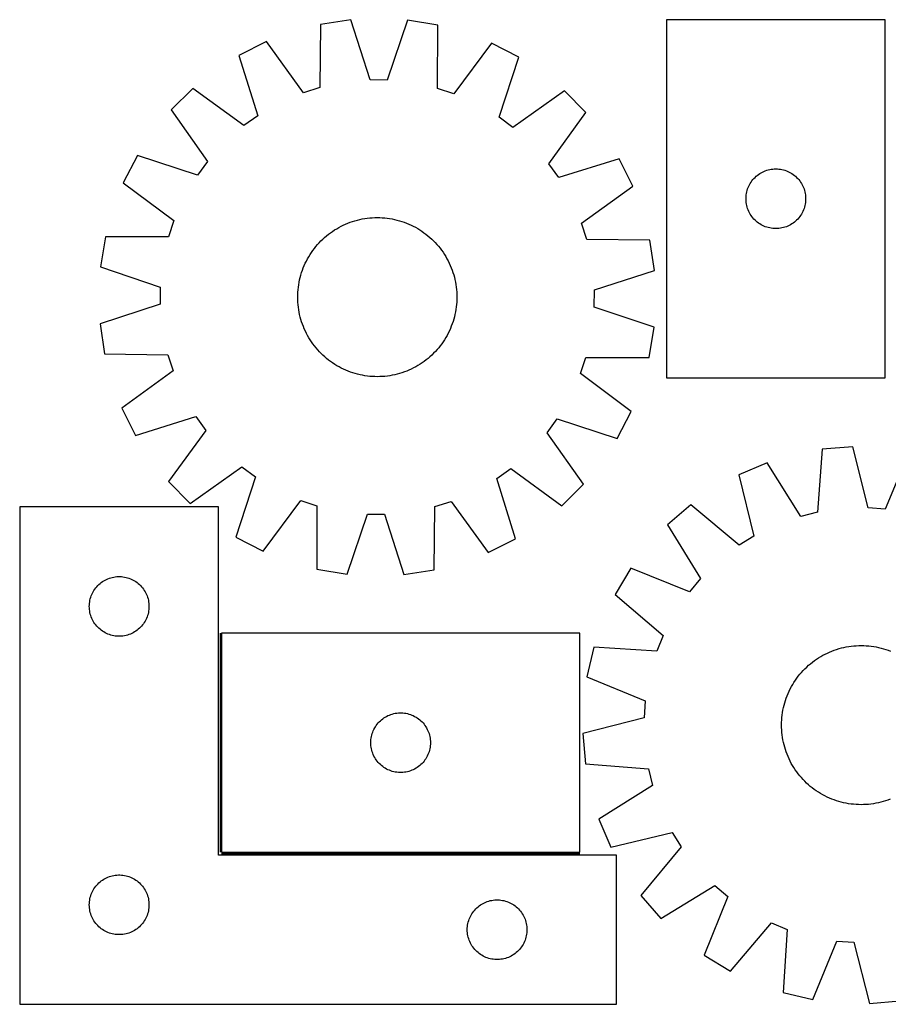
# Model space of a CAD drawing. Header units: millimetres. Extents: x 7 to 1493, y 7 to 501.
# Tile 1 of 4: x 7 to 443, y 7 to 501. Entities that reach past the tile are written whole.
import ezdxf

# ---------------------------------------------------------------- set-up
doc = ezdxf.new("R2010")
doc.units = ezdxf.units.MM
doc.layers.add('COMMON', color=5, linetype='CONTINUOUS', true_color=0x0000ff)
doc.layers.add('CUT', color=7, linetype='CONTINUOUS', true_color=0x000000)

msp = doc.modelspace()

# ---------------------------------------------------------------- linework, layer by layer
at = {"layer": 'COMMON'}
for p, q in [((107.313323, 193.092072), (107.313323, 83.092072)), ((108.063324, 82.342071), (288.063324, 82.342071))]:
    msp.add_line(p, q, dxfattribs=at)
at = {"layer": 'CUT'}
for p, q in [((172.961774, 501.413144), (157.749841, 499.104978)), ((182.747978, 471.193862), (172.961774, 501.413144)), ((201.50002, 501.227802), (191.32214, 471.138177)), ((216.680691, 498.722252), (201.50002, 501.227802)), ((331.668174, 501.496852), (331.668174, 321.496852)), ((441.668174, 501.496852), (331.668174, 501.496852)), ((441.668174, 321.496852), (441.668174, 501.496852)), ((157.749841, 499.104978), (157.368308, 467.342907)), ((216.649652, 466.957904), (216.680691, 498.722252)), ((130.551082, 490.462445), (116.796936, 483.566503)), ((149.196587, 464.746304), (130.551082, 490.462445)), ((243.764902, 489.727179), (224.786958, 464.255383)), ((257.42832, 482.653174), (243.764902, 489.727179)), ((116.796936, 483.566503), (126.249097, 453.241078)), ((247.583077, 452.453076), (257.42832, 482.653174)), ((191.32214, 471.138177), (182.747978, 471.193862)), ((93.60007, 466.942088), (82.650063, 456.133393)), ((119.279722, 448.246362), (93.60007, 466.942088)), ((157.368308, 467.342907), (149.196587, 464.746304)), ((224.786958, 464.255383), (216.649652, 466.957904)), ((280.407305, 465.72887), (254.48699, 447.368259)), ((291.216, 454.778863), (280.407305, 465.72887)), ((82.650063, 456.133393), (101.010673, 430.213078)), ((126.249097, 453.241078), (119.279722, 448.246362)), ((254.48699, 447.368259), (247.583077, 452.453076)), ((272.520274, 429.09921), (291.216, 454.778863)), ((65.725758, 433.154408), (58.651753, 419.490989)), ((95.925857, 423.309165), (65.725758, 433.154408)), ((307.840416, 431.581996), (277.51499, 422.129835)), ((314.736357, 417.82785), (307.840416, 431.581996)), ((101.010673, 430.213078), (95.925857, 423.309165)), ((277.51499, 422.129835), (272.520274, 429.09921)), ((381.376893, 425.532605), (382.106452, 425.786383)), ((382.106452, 425.786383), (382.848107, 426.002268)), ((382.848107, 426.002268), (383.599893, 426.179688)), ((383.599893, 426.179688), (384.359815, 426.318171)), ((384.359815, 426.318171), (385.125859, 426.41735)), ((385.125859, 426.41735), (385.895993, 426.476964)), ((385.895993, 426.476964), (386.668174, 426.496852)), ((386.668174, 426.496852), (387.440355, 426.476964)), ((387.440355, 426.476964), (388.210489, 426.41735)), ((388.210489, 426.41735), (388.976533, 426.318171)), ((388.976533, 426.318171), (389.736455, 426.179688)), ((389.736455, 426.179688), (390.488241, 426.002268)), ((390.488241, 426.002268), (391.229897, 425.786383)), ((391.229897, 425.786383), (391.959455, 425.532605)), ((374.670585, 420.500066), (375.149967, 421.10575)), ((375.149967, 421.10575), (375.659894, 421.685952)), ((375.659894, 421.685952), (376.199012, 422.239135)), ((376.199012, 422.239135), (376.765892, 422.763831)), ((376.765892, 422.763831), (377.359032, 423.258649)), ((377.359032, 423.258649), (377.976858, 423.722277)), ((377.976858, 423.722277), (378.617731, 424.153486)), ((378.617731, 424.153486), (379.279953, 424.551131)), ((379.279953, 424.551131), (379.961767, 424.914159)), ((379.961767, 424.914159), (380.661366, 425.241606)), ((380.661366, 425.241606), (381.376893, 425.532605)), ((391.959455, 425.532605), (392.674983, 425.241606)), ((392.674983, 425.241606), (393.374581, 424.914159)), ((393.374581, 424.914159), (394.056395, 424.551131)), ((394.056395, 424.551131), (394.718617, 424.153486)), ((394.718617, 424.153486), (395.359491, 423.722277)), ((395.359491, 423.722277), (395.977316, 423.258649)), ((395.977316, 423.258649), (396.570456, 422.763831)), ((396.570456, 422.763831), (397.137336, 422.239135)), ((397.137336, 422.239135), (397.676455, 421.685952)), ((397.676455, 421.685952), (398.186381, 421.10575)), ((398.186381, 421.10575), (398.665763, 420.500066)), ((58.651753, 419.490989), (84.123549, 400.513046)), ((289.020216, 399.182346), (314.736357, 417.82785)), ((372.265926, 415.689137), (372.500836, 416.424988)), ((372.500836, 416.424988), (372.773315, 417.147771)), ((372.773315, 417.147771), (373.08264, 417.855568)), ((373.08264, 417.855568), (373.427992, 418.546503)), ((373.427992, 418.546503), (373.808455, 419.218744)), ((373.808455, 419.218744), (374.223019, 419.870508)), ((374.223019, 419.870508), (374.670585, 420.500066)), ((398.665763, 420.500066), (399.113329, 419.870508)), ((399.113329, 419.870508), (399.527894, 419.218744)), ((399.527894, 419.218744), (399.908356, 418.546503)), ((399.908356, 418.546503), (400.253708, 417.855568)), ((400.253708, 417.855568), (400.563034, 417.147771)), ((400.563034, 417.147771), (400.835513, 416.424988)), ((400.835513, 416.424988), (401.070422, 415.689137)), ((371.673147, 411.883071), (371.712911, 412.654484)), ((371.673147, 411.110634), (371.673147, 411.883071)), ((371.712911, 410.33922), (371.673147, 411.110634)), ((371.712911, 412.654484), (371.792334, 413.422828)), ((371.792334, 413.422828), (371.911205, 414.186064)), ((371.911205, 414.186064), (372.069208, 414.942168)), ((372.069208, 414.942168), (372.265926, 415.689137)), ((401.070422, 415.689137), (401.26714, 414.942168)), ((401.26714, 414.942168), (401.425143, 414.186064)), ((401.425143, 414.186064), (401.544014, 413.422828)), ((401.544014, 413.422828), (401.623437, 412.654484)), ((401.623437, 412.654484), (401.663201, 411.883071)), ((401.663201, 411.110634), (401.623437, 410.33922)), ((401.663201, 411.883071), (401.663201, 411.110634)), ((371.792334, 409.570877), (371.712911, 410.33922)), ((371.911205, 408.807641), (371.792334, 409.570877)), ((372.069208, 408.051536), (371.911205, 408.807641)), ((372.265926, 407.304568), (372.069208, 408.051536)), ((372.500836, 406.568717), (372.265926, 407.304568)), ((372.773315, 405.845934), (372.500836, 406.568717)), ((373.08264, 405.138136), (372.773315, 405.845934)), ((400.563034, 405.845934), (400.253708, 405.138136)), ((400.835513, 406.568717), (400.563034, 405.845934)), ((401.070422, 407.304568), (400.835513, 406.568717)), ((401.26714, 408.051536), (401.070422, 407.304568)), ((401.425143, 408.807641), (401.26714, 408.051536)), ((401.544014, 409.570877), (401.425143, 408.807641)), ((401.623437, 410.33922), (401.544014, 409.570877)), ((176.326161, 400.782276), (177.547627, 401.077281)), ((177.547627, 401.077281), (178.777757, 401.333773)), ((178.777757, 401.333773), (180.015336, 401.5515)), ((180.015336, 401.5515), (181.259143, 401.730245)), ((181.259143, 401.730245), (182.507951, 401.869834)), ((182.507951, 401.869834), (183.760528, 401.970128)), ((183.760528, 401.970128), (185.015637, 402.031027)), ((185.015637, 402.031027), (186.272039, 402.052473)), ((186.272039, 402.052473), (187.528495, 402.034444)), ((187.528495, 402.034444), (188.783765, 401.976957)), ((188.783765, 401.976957), (190.036609, 401.88007)), ((190.036609, 401.88007), (191.285792, 401.743877)), ((191.285792, 401.743877), (192.530081, 401.568515)), ((192.530081, 401.568515), (193.768248, 401.354154)), ((193.768248, 401.354154), (194.99907, 401.101008)), ((194.99907, 401.101008), (196.221334, 400.809325)), ((373.427992, 404.447201), (373.08264, 405.138136)), ((373.808455, 403.77496), (373.427992, 404.447201)), ((374.223019, 403.123196), (373.808455, 403.77496)), ((374.670585, 402.493638), (374.223019, 403.123196)), ((375.149967, 401.887955), (374.670585, 402.493638)), ((375.659894, 401.307752), (375.149967, 401.887955)), ((376.199012, 400.754569), (375.659894, 401.307752)), ((397.676455, 401.307752), (397.137336, 400.754569)), ((398.186381, 401.887955), (397.676455, 401.307752)), ((398.665763, 402.493638), (398.186381, 401.887955)), ((399.113329, 403.123196), (398.665763, 402.493638)), ((399.527894, 403.77496), (399.113329, 403.123196)), ((399.908356, 404.447201), (399.527894, 403.77496)), ((400.253708, 405.138136), (399.908356, 404.447201)), ((84.123549, 400.513046), (81.421028, 392.37574)), ((164.847453, 395.796456), (165.917974, 396.454476)), ((165.917974, 396.454476), (167.008637, 397.078546)), ((167.008637, 397.078546), (168.118363, 397.668049)), ((168.118363, 397.668049), (169.246059, 398.222403)), ((169.246059, 398.222403), (170.390611, 398.741063)), ((170.390611, 398.741063), (171.550889, 399.223515)), ((171.550889, 399.223515), (172.72575, 399.669284)), ((172.72575, 399.669284), (173.914032, 400.07793)), ((173.914032, 400.07793), (175.114564, 400.44905)), ((175.114564, 400.44905), (176.326161, 400.782276)), ((196.221334, 400.809325), (197.433832, 400.479394)), ((197.433832, 400.479394), (198.635369, 400.111541)), ((198.635369, 400.111541), (199.824758, 399.706128)), ((199.824758, 399.706128), (201.000826, 399.263555)), ((201.000826, 399.263555), (202.162413, 398.784259)), ((202.162413, 398.784259), (203.308371, 398.268714)), ((203.308371, 398.268714), (204.43757, 397.717428)), ((204.43757, 397.717428), (205.548895, 397.130944)), ((205.548895, 397.130944), (206.64125, 396.509843)), ((206.64125, 396.509843), (207.713557, 395.854736)), ((291.616819, 391.010625), (289.020216, 399.182346)), ((376.765892, 400.229873), (376.199012, 400.754569)), ((377.359032, 399.735055), (376.765892, 400.229873)), ((377.976858, 399.271427), (377.359032, 399.735055)), ((378.617731, 398.840219), (377.976858, 399.271427)), ((379.279953, 398.442574), (378.617731, 398.840219)), ((379.961767, 398.079546), (379.279953, 398.442574)), ((380.661366, 397.752099), (379.961767, 398.079546)), ((381.376893, 397.4611), (380.661366, 397.752099)), ((382.106452, 397.207322), (381.376893, 397.4611)), ((382.848107, 396.991436), (382.106452, 397.207322)), ((383.599893, 396.814017), (382.848107, 396.991436)), ((384.359815, 396.675534), (383.599893, 396.814017)), ((385.125859, 396.576354), (384.359815, 396.675534)), ((385.895993, 396.516741), (385.125859, 396.576354)), ((386.668174, 396.496852), (385.895993, 396.516741)), ((387.440355, 396.516741), (386.668174, 396.496852)), ((388.210489, 396.576354), (387.440355, 396.516741)), ((388.976533, 396.675534), (388.210489, 396.576354)), ((389.736455, 396.814017), (388.976533, 396.675534)), ((390.488241, 396.991436), (389.736455, 396.814017)), ((391.229897, 397.207322), (390.488241, 396.991436)), ((391.959455, 397.4611), (391.229897, 397.207322)), ((392.674983, 397.752099), (391.959455, 397.4611)), ((393.374581, 398.079546), (392.674983, 397.752099)), ((394.056395, 398.442574), (393.374581, 398.079546)), ((394.718617, 398.840219), (394.056395, 398.442574)), ((395.359491, 399.271427), (394.718617, 398.840219)), ((395.977316, 399.735055), (395.359491, 399.271427)), ((396.570456, 400.229873), (395.977316, 399.735055)), ((397.137336, 400.754569), (396.570456, 400.229873)), ((49.65668, 392.406778), (47.15113, 377.226108)), ((81.421028, 392.37574), (49.65668, 392.406778)), ((158.003722, 390.2983), (158.90492, 391.174)), ((158.90492, 391.174), (159.833179, 392.020961)), ((159.833179, 392.020961), (160.787583, 392.838346)), ((160.787583, 392.838346), (161.767191, 393.625349)), ((161.767191, 393.625349), (162.771037, 394.381194)), ((162.771037, 394.381194), (163.798129, 395.105135)), ((163.798129, 395.105135), (164.847453, 395.796456)), ((207.713557, 395.854736), (208.764757, 395.16627)), ((208.764757, 395.16627), (209.793814, 394.445126)), ((209.793814, 394.445126), (210.79971, 393.692013)), ((210.79971, 393.692013), (211.781455, 392.907676)), ((211.781455, 392.907676), (212.738079, 392.092889)), ((212.738079, 392.092889), (213.668637, 391.248456)), ((213.668637, 391.248456), (214.572213, 390.37521)), ((323.37889, 390.629092), (291.616819, 391.010625)), ((153.933807, 385.519901), (154.686919, 386.525798)), ((154.686919, 386.525798), (155.471256, 387.507543)), ((155.471256, 387.507543), (156.286043, 388.464167)), ((156.286043, 388.464167), (157.130476, 389.394725)), ((157.130476, 389.394725), (158.003722, 390.2983)), ((214.572213, 390.37521), (215.447912, 389.474013)), ((215.447912, 389.474013), (216.294873, 388.545754)), ((216.294873, 388.545754), (217.112258, 387.591349)), ((217.112258, 387.591349), (217.899262, 386.611741)), ((217.899262, 386.611741), (218.655106, 385.607895)), ((325.687056, 375.417158), (323.37889, 390.629092)), ((150.661505, 380.163657), (151.247988, 381.274983)), ((151.247988, 381.274983), (151.86909, 382.367338)), ((151.86909, 382.367338), (152.524196, 383.439645)), ((152.524196, 383.439645), (153.212662, 384.490845)), ((153.212662, 384.490845), (153.933807, 385.519901)), ((218.655106, 385.607895), (219.379047, 384.580804)), ((219.379047, 384.580804), (220.070368, 383.531479)), ((220.070368, 383.531479), (220.728388, 382.460958)), ((220.728388, 382.460958), (221.352458, 381.370296)), ((221.352458, 381.370296), (221.941961, 380.260569)), ((47.15113, 377.226108), (77.240755, 367.048228)), ((148.672805, 375.550846), (149.115377, 376.726914)), ((149.115377, 376.726914), (149.594673, 377.888501)), ((149.594673, 377.888501), (150.110218, 379.034459)), ((150.110218, 379.034459), (150.661505, 380.163657)), ((221.941961, 380.260569), (222.496316, 379.132873)), ((222.496316, 379.132873), (223.014975, 377.988321)), ((223.014975, 377.988321), (223.497427, 376.828043)), ((223.497427, 376.828043), (223.943196, 375.653182)), ((147.277924, 370.725158), (147.569607, 371.947422)), ((147.569607, 371.947422), (147.899538, 373.15992)), ((147.899538, 373.15992), (148.267391, 374.361457)), ((148.267391, 374.361457), (148.672805, 375.550846)), ((223.943196, 375.653182), (224.351842, 374.4649)), ((224.351842, 374.4649), (224.722962, 373.264368)), ((224.722962, 373.264368), (225.056188, 372.052771)), ((225.056188, 372.052771), (225.351193, 370.831305)), ((295.467774, 365.630955), (325.687056, 375.417158)), ((77.240755, 367.048228), (77.18507, 358.474065)), ((146.498862, 365.762697), (146.635055, 367.01188)), ((146.635055, 367.01188), (146.810418, 368.256169)), ((146.810418, 368.256169), (147.024778, 369.494336)), ((147.024778, 369.494336), (147.277924, 370.725158)), ((225.351193, 370.831305), (225.607685, 369.601176)), ((225.607685, 369.601176), (225.825412, 368.363597)), ((225.825412, 368.363597), (226.004157, 367.119789)), ((226.004157, 367.119789), (226.143746, 365.870981)), ((146.326459, 361.998127), (146.344488, 363.254583)), ((146.347905, 360.741724), (146.326459, 361.998127)), ((146.344488, 363.254583), (146.401975, 364.509853)), ((146.401975, 364.509853), (146.498862, 365.762697)), ((226.143746, 365.870981), (226.24404, 364.618404)), ((226.24404, 364.618404), (226.304939, 363.363296)), ((226.304939, 363.363296), (226.326385, 362.106893)), ((226.326385, 362.106893), (226.308356, 360.850437)), ((295.412089, 357.056792), (295.467774, 365.630955)), ((77.18507, 358.474065), (46.965789, 348.687862)), ((146.408805, 359.486616), (146.347905, 360.741724)), ((146.509098, 358.234039), (146.408805, 359.486616)), ((146.648687, 356.985231), (146.509098, 358.234039)), ((146.827432, 355.741424), (146.648687, 356.985231)), ((226.01779, 357.09314), (225.842427, 355.848851)), ((226.153982, 358.342323), (226.01779, 357.09314)), ((226.250869, 359.595167), (226.153982, 358.342323)), ((226.308356, 360.850437), (226.250869, 359.595167)), ((325.501714, 346.878912), (295.412089, 357.056792)), ((147.045159, 354.503844), (146.827432, 355.741424)), ((147.301651, 353.273715), (147.045159, 354.503844)), ((147.596656, 352.052249), (147.301651, 353.273715)), ((147.929883, 350.840652), (147.596656, 352.052249)), ((225.083237, 352.157598), (224.753306, 350.9451)), ((225.37492, 353.379862), (225.083237, 352.157598)), ((225.628066, 354.610684), (225.37492, 353.379862)), ((225.842427, 355.848851), (225.628066, 354.610684)), ((46.965789, 348.687862), (49.273954, 333.475928)), ((148.301002, 349.64012), (147.929883, 350.840652)), ((148.709648, 348.451838), (148.301002, 349.64012)), ((149.155417, 347.276977), (148.709648, 348.451838)), ((149.637869, 346.116699), (149.155417, 347.276977)), ((223.537467, 347.378106), (223.058171, 346.21652)), ((223.98004, 348.554174), (223.537467, 347.378106)), ((224.385453, 349.743563), (223.98004, 348.554174)), ((224.753306, 350.9451), (224.385453, 349.743563)), ((322.996164, 331.698242), (325.501714, 346.878912)), ((150.156529, 344.972147), (149.637869, 346.116699)), ((150.710884, 343.844451), (150.156529, 344.972147)), ((151.300387, 342.734725), (150.710884, 343.844451)), ((151.924456, 341.644062), (151.300387, 342.734725)), ((152.582476, 340.573541), (151.924456, 341.644062)), ((220.783755, 341.737682), (220.128648, 340.665375)), ((221.404856, 342.830037), (220.783755, 341.737682)), ((221.99134, 343.941363), (221.404856, 342.830037)), ((222.542626, 345.070562), (221.99134, 343.941363)), ((223.058171, 346.21652), (222.542626, 345.070562)), ((153.273798, 339.524216), (152.582476, 340.573541)), ((153.997738, 338.497125), (153.273798, 339.524216)), ((154.753583, 337.493279), (153.997738, 338.497125)), ((155.540586, 336.513671), (154.753583, 337.493279)), ((217.181589, 336.597477), (216.366801, 335.640853)), ((217.965925, 337.579222), (217.181589, 336.597477)), ((218.719038, 338.585119), (217.965925, 337.579222)), ((219.440182, 339.614175), (218.719038, 338.585119)), ((220.128648, 340.665375), (219.440182, 339.614175)), ((49.273954, 333.475928), (81.036026, 333.094395)), ((81.036026, 333.094395), (83.632628, 324.922674)), ((156.357971, 335.559266), (155.540586, 336.513671)), ((157.204932, 334.631007), (156.357971, 335.559266)), ((158.080632, 333.72981), (157.204932, 334.631007)), ((158.984207, 332.856564), (158.080632, 333.72981)), ((159.914765, 332.012131), (158.984207, 332.856564)), ((160.871389, 331.197344), (159.914765, 332.012131)), ((212.819666, 332.084059), (211.865261, 331.266674)), ((213.747925, 332.93102), (212.819666, 332.084059)), ((214.649122, 333.80672), (213.747925, 332.93102)), ((215.522368, 334.710295), (214.649122, 333.80672)), ((216.366801, 335.640853), (215.522368, 334.710295)), ((288.529295, 323.591975), (291.231816, 331.729281)), ((291.231816, 331.729281), (322.996164, 331.698242)), ((161.853134, 330.413007), (160.871389, 331.197344)), ((162.859031, 329.659895), (161.853134, 330.413007)), ((163.888087, 328.93875), (162.859031, 329.659895)), ((164.939287, 328.250284), (163.888087, 328.93875)), ((166.011594, 327.595177), (164.939287, 328.250284)), ((167.103949, 326.974076), (166.011594, 327.595177)), ((168.215275, 326.387593), (167.103949, 326.974076)), ((205.644208, 327.026475), (204.534481, 326.436971)), ((206.73487, 327.650544), (205.644208, 327.026475)), ((207.805391, 328.308564), (206.73487, 327.650544)), ((208.854716, 328.999886), (207.805391, 328.308564)), ((209.881807, 329.723826), (208.854716, 328.999886)), ((210.885653, 330.479671), (209.881807, 329.723826)), ((211.865261, 331.266674), (210.885653, 330.479671)), ((83.632628, 324.922674), (57.916487, 306.27717)), ((169.344474, 325.836306), (168.215275, 326.387593)), ((170.490432, 325.320761), (169.344474, 325.836306)), ((171.652018, 324.841465), (170.490432, 325.320761)), ((172.828086, 324.398892), (171.652018, 324.841465)), ((174.017475, 323.993479), (172.828086, 324.398892)), ((175.219012, 323.625626), (174.017475, 323.993479)), ((176.431511, 323.295695), (175.219012, 323.625626)), ((177.653774, 323.004012), (176.431511, 323.295695)), ((178.884596, 322.750866), (177.653774, 323.004012)), ((180.122763, 322.536506), (178.884596, 322.750866)), ((181.367052, 322.361143), (180.122763, 322.536506)), ((182.616235, 322.22495), (181.367052, 322.361143)), ((183.86908, 322.128063), (182.616235, 322.22495)), ((185.124349, 322.070576), (183.86908, 322.128063)), ((186.380805, 322.052547), (185.124349, 322.070576)), ((187.637208, 322.073993), (186.380805, 322.052547)), ((188.892316, 322.134893), (187.637208, 322.073993)), ((190.144893, 322.235186), (188.892316, 322.134893)), ((191.393701, 322.374775), (190.144893, 322.235186)), ((192.637509, 322.55352), (191.393701, 322.374775)), ((193.875088, 322.771247), (192.637509, 322.55352)), ((195.105217, 323.027739), (193.875088, 322.771247)), ((196.326683, 323.322744), (195.105217, 323.027739)), ((197.53828, 323.655971), (196.326683, 323.322744)), ((198.738812, 324.02709), (197.53828, 323.655971)), ((199.927095, 324.435736), (198.738812, 324.02709)), ((201.101955, 324.881505), (199.927095, 324.435736)), ((202.262234, 325.363957), (201.101955, 324.881505)), ((203.406785, 325.882617), (202.262234, 325.363957)), ((204.534481, 326.436971), (203.406785, 325.882617)), ((314.001091, 304.614031), (288.529295, 323.591975)), ((331.668174, 321.496852), (441.668174, 321.496852)), ((57.916487, 306.27717), (64.812429, 292.523024)), ((64.812429, 292.523024), (95.137854, 301.975185)), ((95.137854, 301.975185), (100.13257, 295.00581)), ((306.927086, 290.950612), (314.001091, 304.614031)), ((271.642171, 293.891943), (276.726988, 300.795855)), ((276.726988, 300.795855), (306.927086, 290.950612)), ((100.13257, 295.00581), (81.436844, 269.326157)), ((290.002782, 267.971627), (271.642171, 293.891943)), ((410.009896, 285.563338), (407.546872, 253.894611)), ((425.340426, 286.869248), (410.009896, 285.563338)), ((433.124409, 256.073398), (425.340426, 286.869248)), ((453.805125, 284.813346), (441.676475, 255.455713)), ((382.30305, 278.72254), (368.126398, 272.743152)), ((399.222499, 251.83933), (382.30305, 278.72254)), ((92.24554, 258.37615), (118.165855, 276.736761)), ((118.165855, 276.736761), (125.069767, 271.651944)), ((246.403748, 270.863942), (253.373122, 275.858658)), ((253.373122, 275.858658), (279.052775, 257.162932)), ((368.126398, 272.743152), (375.570098, 241.863287)), ((81.436844, 269.326157), (92.24554, 258.37615)), ((125.069767, 271.651944), (115.224524, 241.451846)), ((255.855908, 240.538517), (246.403748, 270.863942)), ((279.052775, 257.162932), (290.002782, 267.971627)), ((128.887943, 234.377841), (147.865887, 259.849637)), ((147.865887, 259.849637), (156.003193, 257.147116)), ((215.284537, 256.762114), (223.456258, 259.358716)), ((223.456258, 259.358716), (242.101762, 233.642575)), ((343.889544, 257.675281), (332.25448, 247.607718)), ((368.288265, 237.336225), (343.889544, 257.675281)), ((106.563323, 256.592071), (6.563323, 256.592071)), ((6.563323, 256.592071), (6.563323, 6.592071)), ((106.563323, 81.592071), (106.563323, 256.592071)), ((156.003193, 257.147116), (155.972154, 225.382768)), ((171.152825, 222.877218), (181.330704, 252.966843)), ((181.330704, 252.966843), (189.904867, 252.911158)), ((189.904867, 252.911158), (199.69107, 222.691876)), ((214.903004, 225.000042), (215.284537, 256.762114)), ((407.546872, 253.894611), (399.222499, 251.83933)), ((441.676475, 255.455713), (433.124409, 256.073398)), ((332.25448, 247.607718), (348.876262, 220.539451)), ((115.224524, 241.451846), (128.887943, 234.377841)), ((242.101762, 233.642575), (255.855908, 240.538517)), ((375.570098, 241.863287), (368.288265, 237.336225)), ((155.972154, 225.382768), (171.152825, 222.877218)), ((199.69107, 222.691876), (214.903004, 225.000042)), ((313.86009, 225.787722), (305.905534, 212.617468)), ((343.349766, 213.98375), (313.86009, 225.787722)), ((46.374223, 217.600351), (46.954426, 218.110277)), ((46.954426, 218.110277), (47.560109, 218.589659)), ((47.560109, 218.589659), (48.189667, 219.037226)), ((48.189667, 219.037226), (48.841431, 219.45179)), ((48.841431, 219.45179), (49.513672, 219.832253)), ((49.513672, 219.832253), (50.204607, 220.177605)), ((50.204607, 220.177605), (50.912405, 220.48693)), ((50.912405, 220.48693), (51.635187, 220.759409)), ((51.635187, 220.759409), (52.371039, 220.994319)), ((52.371039, 220.994319), (53.118007, 221.191036)), ((53.118007, 221.191036), (53.874112, 221.34904)), ((53.874112, 221.34904), (54.637348, 221.467911)), ((54.637348, 221.467911), (55.405691, 221.547334)), ((55.405691, 221.547334), (56.177105, 221.587098)), ((56.177105, 221.587098), (56.949542, 221.587098)), ((56.949542, 221.587098), (57.720955, 221.547334)), ((57.720955, 221.547334), (58.489299, 221.467911)), ((58.489299, 221.467911), (59.252535, 221.34904)), ((59.252535, 221.34904), (60.008639, 221.191036)), ((60.008639, 221.191036), (60.755608, 220.994319)), ((60.755608, 220.994319), (61.491459, 220.759409)), ((61.491459, 220.759409), (62.214242, 220.48693)), ((62.214242, 220.48693), (62.922039, 220.177605)), ((62.922039, 220.177605), (63.612974, 219.832253)), ((63.612974, 219.832253), (64.285215, 219.45179)), ((64.285215, 219.45179), (64.936979, 219.037226)), ((64.936979, 219.037226), (65.566537, 218.589659)), ((65.566537, 218.589659), (66.172221, 218.110277)), ((66.172221, 218.110277), (66.752423, 217.600351)), ((348.876262, 220.539451), (343.349766, 213.98375)), ((42.81857, 212.598879), (43.146017, 213.298478)), ((43.146017, 213.298478), (43.509045, 213.980292)), ((43.509045, 213.980292), (43.90669, 214.642514)), ((43.90669, 214.642514), (44.337898, 215.283387)), ((44.337898, 215.283387), (44.801526, 215.901213)), ((44.801526, 215.901213), (45.296344, 216.494352)), ((45.296344, 216.494352), (45.82104, 217.061233)), ((45.82104, 217.061233), (46.374223, 217.600351)), ((66.752423, 217.600351), (67.305606, 217.061233)), ((67.305606, 217.061233), (67.830302, 216.494352)), ((67.830302, 216.494352), (68.32512, 215.901213)), ((68.32512, 215.901213), (68.788748, 215.283387)), ((68.788748, 215.283387), (69.219957, 214.642514)), ((69.219957, 214.642514), (69.617602, 213.980292)), ((69.617602, 213.980292), (69.980629, 213.298478)), ((69.980629, 213.298478), (70.308077, 212.598879)), ((41.583212, 207.364252), (41.642825, 208.134386)), ((41.642825, 208.134386), (41.742005, 208.900429)), ((41.742005, 208.900429), (41.880488, 209.660352)), ((41.880488, 209.660352), (42.057907, 210.412137)), ((42.057907, 210.412137), (42.273793, 211.153793)), ((42.273793, 211.153793), (42.527571, 211.883352)), ((42.527571, 211.883352), (42.81857, 212.598879)), ((70.308077, 212.598879), (70.599076, 211.883352)), ((70.599076, 211.883352), (70.852854, 211.153793)), ((70.852854, 211.153793), (71.068739, 210.412137)), ((71.068739, 210.412137), (71.246158, 209.660352)), ((71.246158, 209.660352), (71.384642, 208.900429)), ((71.384642, 208.900429), (71.483821, 208.134386)), ((71.483821, 208.134386), (71.543435, 207.364252)), ((305.905534, 212.617468), (330.078343, 192.010429)), ((41.563323, 206.592071), (41.583212, 207.364252)), ((41.583212, 205.819889), (41.563323, 206.592071)), ((41.642825, 205.049756), (41.583212, 205.819889)), ((41.742005, 204.283712), (41.642825, 205.049756)), ((41.880488, 203.52379), (41.742005, 204.283712)), ((42.057907, 202.772004), (41.880488, 203.52379)), ((71.246158, 203.52379), (71.068739, 202.772004)), ((71.384642, 204.283712), (71.246158, 203.52379)), ((71.483821, 205.049756), (71.384642, 204.283712)), ((71.543435, 205.819889), (71.483821, 205.049756)), ((71.543435, 207.364252), (71.563323, 206.592071)), ((71.563323, 206.592071), (71.543435, 205.819889)), ((42.273793, 202.030348), (42.057907, 202.772004)), ((42.527571, 201.300789), (42.273793, 202.030348)), ((42.81857, 200.585262), (42.527571, 201.300789)), ((43.146017, 199.885664), (42.81857, 200.585262)), ((43.509045, 199.20385), (43.146017, 199.885664)), ((43.90669, 198.541628), (43.509045, 199.20385)), ((44.337898, 197.900754), (43.90669, 198.541628)), ((69.219957, 198.541628), (68.788748, 197.900754)), ((69.617602, 199.20385), (69.219957, 198.541628)), ((69.980629, 199.885664), (69.617602, 199.20385)), ((70.308077, 200.585262), (69.980629, 199.885664)), ((70.599076, 201.300789), (70.308077, 200.585262)), ((70.852854, 202.030348), (70.599076, 201.300789)), ((71.068739, 202.772004), (70.852854, 202.030348)), ((44.801526, 197.282928), (44.337898, 197.900754)), ((45.296344, 196.689789), (44.801526, 197.282928)), ((45.82104, 196.122908), (45.296344, 196.689789)), ((46.374223, 195.58379), (45.82104, 196.122908)), ((46.954426, 195.073864), (46.374223, 195.58379)), ((47.560109, 194.594482), (46.954426, 195.073864)), ((48.189667, 194.146915), (47.560109, 194.594482)), ((48.841431, 193.732351), (48.189667, 194.146915)), ((49.513672, 193.351889), (48.841431, 193.732351)), ((50.204607, 193.006537), (49.513672, 193.351889)), ((63.612974, 193.351889), (62.922039, 193.006537)), ((64.285215, 193.732351), (63.612974, 193.351889)), ((64.936979, 194.146915), (64.285215, 193.732351)), ((65.566537, 194.594482), (64.936979, 194.146915)), ((66.172221, 195.073864), (65.566537, 194.594482)), ((66.752423, 195.58379), (66.172221, 195.073864)), ((67.305606, 196.122908), (66.752423, 195.58379)), ((67.830302, 196.689789), (67.305606, 196.122908)), ((68.32512, 197.282928), (67.830302, 196.689789)), ((68.788748, 197.900754), (68.32512, 197.282928)), ((288.063324, 193.092072), (108.063324, 193.092072)), ((108.063324, 193.092072), (108.063324, 83.092072)), ((288.063324, 83.092072), (288.063324, 193.092072)), ((50.912405, 192.697211), (50.204607, 193.006537)), ((51.635187, 192.424732), (50.912405, 192.697211)), ((52.371039, 192.189823), (51.635187, 192.424732)), ((53.118007, 191.993105), (52.371039, 192.189823)), ((53.874112, 191.835101), (53.118007, 191.993105)), ((54.637348, 191.716231), (53.874112, 191.835101)), ((55.405691, 191.636808), (54.637348, 191.716231)), ((56.177105, 191.597044), (55.405691, 191.636808)), ((56.949542, 191.597044), (56.177105, 191.597044)), ((57.720955, 191.636808), (56.949542, 191.597044)), ((58.489299, 191.716231), (57.720955, 191.636808)), ((59.252535, 191.835101), (58.489299, 191.716231)), ((60.008639, 191.993105), (59.252535, 191.835101)), ((60.755608, 192.189823), (60.008639, 191.993105)), ((61.491459, 192.424732), (60.755608, 192.189823)), ((62.214242, 192.697211), (61.491459, 192.424732)), ((62.922039, 193.006537), (62.214242, 192.697211)), ((330.078343, 192.010429), (326.848157, 184.067805)), ((295.15418, 186.181239), (291.65878, 171.19749)), ((326.848157, 184.067805), (295.15418, 186.181239)), ((411.430721, 182.598172), (412.559951, 183.149396)), ((412.559951, 183.149396), (413.705938, 183.664877)), ((413.705938, 183.664877), (414.867551, 184.144108)), ((414.867551, 184.144108), (416.043643, 184.586615)), ((416.043643, 184.586615), (417.233055, 184.991962)), ((417.233055, 184.991962), (418.434613, 185.359749)), ((418.434613, 185.359749), (419.647129, 185.689612)), ((419.647129, 185.689612), (420.869409, 185.981227)), ((420.869409, 185.981227), (422.100246, 186.234304)), ((422.100246, 186.234304), (423.338424, 186.448596)), ((423.338424, 186.448596), (424.582723, 186.623889)), ((424.582723, 186.623889), (425.831913, 186.760012)), ((425.831913, 186.760012), (427.084763, 186.856829)), ((427.084763, 186.856829), (428.340036, 186.914246)), ((428.340036, 186.914246), (429.596493, 186.932205)), ((429.596493, 186.932205), (430.852895, 186.91069)), ((430.852895, 186.91069), (432.108, 186.84972)), ((432.108, 186.84972), (433.360571, 186.749356)), ((433.360571, 186.749356), (434.609371, 186.609698)), ((434.609371, 186.609698), (435.853169, 186.430883)), ((435.853169, 186.430883), (437.090736, 186.213088)), ((437.090736, 186.213088), (438.320851, 185.956527)), ((438.320851, 185.956527), (439.5423, 185.661454)), ((439.5423, 185.661454), (440.753879, 185.32816)), ((440.753879, 185.32816), (441.95439, 184.956974)), ((441.95439, 184.956974), (443.14265, 184.548262)), ((443.14265, 184.548262), (444.317485, 184.102427)), ((404.086567, 177.788831), (405.068356, 178.573113)), ((405.068356, 178.573113), (406.074295, 179.326169)), ((406.074295, 179.326169), (407.103391, 180.047256)), ((407.103391, 180.047256), (408.15463, 180.735663)), ((408.15463, 180.735663), (409.226973, 181.39071)), ((409.226973, 181.39071), (410.319363, 182.011751)), ((410.319363, 182.011751), (411.430721, 182.598172)), ((398.755468, 172.4728), (399.572907, 173.427159)), ((399.572907, 173.427159), (400.419919, 174.355371)), ((400.419919, 174.355371), (401.295669, 175.25652)), ((401.295669, 175.25652), (402.199293, 176.129716)), ((402.199293, 176.129716), (403.129898, 176.974097)), ((403.129898, 176.974097), (404.086567, 177.788831)), ((291.65878, 171.19749), (321.016413, 159.06884)), ((395.139052, 167.342611), (395.797132, 168.413096)), ((395.797132, 168.413096), (396.488512, 169.462381)), ((396.488512, 169.462381), (397.212509, 170.489433)), ((397.212509, 170.489433), (397.96841, 171.493236)), ((397.96841, 171.493236), (398.755468, 172.4728)), ((392.852216, 162.870102), (393.370939, 164.014625)), ((393.370939, 164.014625), (393.925357, 165.14229)), ((393.925357, 165.14229), (394.514922, 166.251983)), ((394.514922, 166.251983), (395.139052, 167.342611)), ((321.016413, 159.06884), (320.398728, 150.516774)), ((391.143966, 158.146243), (391.515152, 159.346755)), ((391.515152, 159.346755), (391.923864, 160.535015)), ((391.923864, 160.535015), (392.369699, 161.70985)), ((392.369699, 161.70985), (392.852216, 162.870102)), ((390.041243, 153.245534), (390.259038, 154.483101)), ((390.259038, 154.483101), (390.515599, 155.713216)), ((390.515599, 155.713216), (390.810672, 156.934665)), ((390.810672, 156.934665), (391.143966, 158.146243)), ((186.796345, 147.994353), (187.321041, 148.561234)), ((187.321041, 148.561234), (187.874224, 149.100352)), ((187.874224, 149.100352), (188.454427, 149.610278)), ((188.454427, 149.610278), (189.06011, 150.08966)), ((189.06011, 150.08966), (189.689668, 150.537227)), ((189.689668, 150.537227), (190.341432, 150.951791)), ((190.341432, 150.951791), (191.013673, 151.332254)), ((191.013673, 151.332254), (191.704608, 151.677606)), ((191.704608, 151.677606), (192.412406, 151.986931)), ((192.412406, 151.986931), (193.135188, 152.25941)), ((193.135188, 152.25941), (193.87104, 152.49432)), ((193.87104, 152.49432), (194.618008, 152.691037)), ((194.618008, 152.691037), (195.374113, 152.849041)), ((195.374113, 152.849041), (196.137349, 152.967912)), ((196.137349, 152.967912), (196.905692, 153.047335)), ((196.905692, 153.047335), (197.677106, 153.087099)), ((197.677106, 153.087099), (198.449543, 153.087099)), ((198.449543, 153.087099), (199.220956, 153.047335)), ((199.220956, 153.047335), (199.9893, 152.967912)), ((199.9893, 152.967912), (200.752536, 152.849041)), ((200.752536, 152.849041), (201.50864, 152.691037)), ((201.50864, 152.691037), (202.255609, 152.49432)), ((202.255609, 152.49432), (202.99146, 152.25941)), ((202.99146, 152.25941), (203.714243, 151.986931)), ((203.714243, 151.986931), (204.42204, 151.677606)), ((204.42204, 151.677606), (205.112975, 151.332254)), ((205.112975, 151.332254), (205.785216, 150.951791)), ((205.785216, 150.951791), (206.43698, 150.537227)), ((206.43698, 150.537227), (207.066538, 150.08966)), ((207.066538, 150.08966), (207.672222, 149.610278)), ((207.672222, 149.610278), (208.252424, 149.100352)), ((208.252424, 149.100352), (208.805607, 148.561234)), ((208.805607, 148.561234), (209.330303, 147.994353)), ((320.398728, 150.516774), (289.602878, 142.732791)), ((389.561436, 148.245259), (389.622406, 149.500365)), ((389.622406, 149.500365), (389.72277, 150.752936)), ((389.72277, 150.752936), (389.862428, 152.001736)), ((389.862428, 152.001736), (390.041243, 153.245534)), ((184.027572, 143.383353), (184.318571, 144.09888)), ((184.318571, 144.09888), (184.646018, 144.798479)), ((184.646018, 144.798479), (185.009046, 145.480293)), ((185.009046, 145.480293), (185.406691, 146.142515)), ((185.406691, 146.142515), (185.837899, 146.783388)), ((185.837899, 146.783388), (186.301527, 147.401214)), ((186.301527, 147.401214), (186.796345, 147.994353)), ((209.330303, 147.994353), (209.825121, 147.401214)), ((209.825121, 147.401214), (210.288749, 146.783388)), ((210.288749, 146.783388), (210.719958, 146.142515)), ((210.719958, 146.142515), (211.117603, 145.480293)), ((211.117603, 145.480293), (211.48063, 144.798479)), ((211.48063, 144.798479), (211.808078, 144.09888)), ((211.808078, 144.09888), (212.099077, 143.383353)), ((389.539921, 146.988858), (389.561436, 148.245259)), ((389.55788, 145.732401), (389.539921, 146.988858)), ((389.615297, 144.477128), (389.55788, 145.732401)), ((389.712114, 143.224278), (389.615297, 144.477128)), ((183.063324, 138.092072), (183.083213, 138.864253)), ((183.083213, 138.864253), (183.142826, 139.634387)), ((183.142826, 139.634387), (183.242006, 140.40043)), ((183.242006, 140.40043), (183.380489, 141.160353)), ((183.380489, 141.160353), (183.557908, 141.912138)), ((183.557908, 141.912138), (183.773794, 142.653794)), ((183.773794, 142.653794), (184.027572, 143.383353)), ((212.099077, 143.383353), (212.352855, 142.653794)), ((212.352855, 142.653794), (212.56874, 141.912138)), ((212.56874, 141.912138), (212.746159, 141.160353)), ((212.746159, 141.160353), (212.884643, 140.40043)), ((212.884643, 140.40043), (212.983822, 139.634387)), ((212.983822, 139.634387), (213.043436, 138.864253)), ((213.043436, 138.864253), (213.063324, 138.092072)), ((289.602878, 142.732791), (290.908788, 127.402261)), ((389.848237, 141.975088), (389.712114, 143.224278)), ((390.02353, 140.730789), (389.848237, 141.975088)), ((390.237822, 139.49261), (390.02353, 140.730789)), ((390.490899, 138.261774), (390.237822, 139.49261)), ((183.083213, 137.31989), (183.063324, 138.092072)), ((183.142826, 136.549757), (183.083213, 137.31989)), ((183.242006, 135.783713), (183.142826, 136.549757)), ((183.380489, 135.023791), (183.242006, 135.783713)), ((183.557908, 134.272005), (183.380489, 135.023791)), ((183.773794, 133.530349), (183.557908, 134.272005)), ((212.56874, 134.272005), (212.352855, 133.530349)), ((212.746159, 135.023791), (212.56874, 134.272005)), ((212.884643, 135.783713), (212.746159, 135.023791)), ((212.983822, 136.549757), (212.884643, 135.783713)), ((213.043436, 137.31989), (212.983822, 136.549757)), ((213.063324, 138.092072), (213.043436, 137.31989)), ((390.782514, 137.039494), (390.490899, 138.261774)), ((391.112377, 135.826977), (390.782514, 137.039494)), ((391.480164, 134.62542), (391.112377, 135.826977)), ((391.885511, 133.436008), (391.480164, 134.62542)), ((184.027572, 132.80079), (183.773794, 133.530349)), ((184.318571, 132.085263), (184.027572, 132.80079)), ((184.646018, 131.385665), (184.318571, 132.085263)), ((185.009046, 130.703851), (184.646018, 131.385665)), ((185.406691, 130.041629), (185.009046, 130.703851)), ((185.837899, 129.400755), (185.406691, 130.041629)), ((186.301527, 128.782929), (185.837899, 129.400755)), ((186.796345, 128.18979), (186.301527, 128.782929)), ((209.825121, 128.782929), (209.330303, 128.18979)), ((210.288749, 129.400755), (209.825121, 128.782929)), ((210.719958, 130.041629), (210.288749, 129.400755)), ((211.117603, 130.703851), (210.719958, 130.041629)), ((211.48063, 131.385665), (211.117603, 130.703851)), ((211.808078, 132.085263), (211.48063, 131.385665)), ((212.099077, 132.80079), (211.808078, 132.085263)), ((212.352855, 133.530349), (212.099077, 132.80079)), ((392.328018, 132.259915), (391.885511, 133.436008)), ((392.807249, 131.098302), (392.328018, 132.259915)), ((393.32273, 129.952316), (392.807249, 131.098302)), ((393.873954, 128.823086), (393.32273, 129.952316)), ((394.460375, 127.711728), (393.873954, 128.823086)), ((187.321041, 127.622909), (186.796345, 128.18979)), ((187.874224, 127.083791), (187.321041, 127.622909)), ((188.454427, 126.573865), (187.874224, 127.083791)), ((189.06011, 126.094483), (188.454427, 126.573865)), ((189.689668, 125.646916), (189.06011, 126.094483)), ((190.341432, 125.232352), (189.689668, 125.646916)), ((191.013673, 124.85189), (190.341432, 125.232352)), ((191.704608, 124.506538), (191.013673, 124.85189)), ((192.412406, 124.197212), (191.704608, 124.506538)), ((193.135188, 123.924733), (192.412406, 124.197212)), ((193.87104, 123.689824), (193.135188, 123.924733)), ((202.99146, 123.924733), (202.255609, 123.689824)), ((203.714243, 124.197212), (202.99146, 123.924733)), ((204.42204, 124.506538), (203.714243, 124.197212)), ((205.112975, 124.85189), (204.42204, 124.506538)), ((205.785216, 125.232352), (205.112975, 124.85189)), ((206.43698, 125.646916), (205.785216, 125.232352)), ((207.066538, 126.094483), (206.43698, 125.646916)), ((207.672222, 126.573865), (207.066538, 126.094483)), ((208.252424, 127.083791), (207.672222, 126.573865)), ((208.805607, 127.622909), (208.252424, 127.083791)), ((209.330303, 128.18979), (208.805607, 127.622909)), ((290.908788, 127.402261), (322.577515, 124.939237)), ((322.577515, 124.939237), (324.632796, 116.614864)), ((395.081416, 126.619338), (394.460375, 127.711728)), ((395.736463, 125.546995), (395.081416, 126.619338)), ((396.42487, 124.495756), (395.736463, 125.546995)), ((397.145957, 123.46666), (396.42487, 124.495756)), ((194.618008, 123.493106), (193.87104, 123.689824)), ((195.374113, 123.335102), (194.618008, 123.493106)), ((196.137349, 123.216232), (195.374113, 123.335102)), ((196.905692, 123.136809), (196.137349, 123.216232)), ((197.677106, 123.097045), (196.905692, 123.136809)), ((198.449543, 123.097045), (197.677106, 123.097045)), ((199.220956, 123.136809), (198.449543, 123.097045)), ((199.9893, 123.216232), (199.220956, 123.136809)), ((200.752536, 123.335102), (199.9893, 123.216232)), ((201.50864, 123.493106), (200.752536, 123.335102)), ((202.255609, 123.689824), (201.50864, 123.493106)), ((397.899013, 122.460721), (397.145957, 123.46666)), ((398.683295, 121.478932), (397.899013, 122.460721)), ((399.498029, 120.522263), (398.683295, 121.478932)), ((400.34241, 119.591658), (399.498029, 120.522263)), ((401.215606, 118.688034), (400.34241, 119.591658)), ((324.632796, 116.614864), (297.749586, 99.695415)), ((402.116755, 117.812284), (401.215606, 118.688034)), ((403.044966, 116.965271), (402.116755, 117.812284)), ((403.999325, 116.147833), (403.044966, 116.965271)), ((404.97889, 115.360775), (403.999325, 116.147833)), ((405.982693, 114.604874), (404.97889, 115.360775)), ((407.009744, 113.880877), (405.982693, 114.604874)), ((408.05903, 113.189497), (407.009744, 113.880877)), ((409.129515, 112.531417), (408.05903, 113.189497)), ((410.220143, 111.907287), (409.129515, 112.531417)), ((411.329836, 111.317722), (410.220143, 111.907287)), ((412.457501, 110.763304), (411.329836, 111.317722)), ((413.602024, 110.244581), (412.457501, 110.763304)), ((414.762276, 109.762064), (413.602024, 110.244581)), ((415.937111, 109.316229), (414.762276, 109.762064)), ((417.125371, 108.907517), (415.937111, 109.316229)), ((418.325882, 108.536331), (417.125371, 108.907517)), ((443.036118, 109.277875), (441.846706, 108.872528)), ((444.212211, 109.720383), (443.036118, 109.277875)), ((419.537461, 108.203037), (418.325882, 108.536331)), ((420.75891, 107.907964), (419.537461, 108.203037)), ((421.989025, 107.651403), (420.75891, 107.907964)), ((423.226592, 107.433608), (421.989025, 107.651403)), ((424.47039, 107.254793), (423.226592, 107.433608)), ((425.71919, 107.115134), (424.47039, 107.254793)), ((426.971761, 107.014771), (425.71919, 107.115134)), ((428.226866, 106.953801), (426.971761, 107.014771)), ((429.483268, 106.932285), (428.226866, 106.953801)), ((430.739725, 106.950245), (429.483268, 106.932285)), ((431.994998, 107.007661), (430.739725, 106.950245)), ((433.247848, 107.104479), (431.994998, 107.007661)), ((434.497038, 107.240602), (433.247848, 107.104479)), ((435.741337, 107.415895), (434.497038, 107.240602)), ((436.979515, 107.630187), (435.741337, 107.415895)), ((438.210352, 107.883264), (436.979515, 107.630187)), ((439.432632, 108.174879), (438.210352, 107.883264)), ((440.645149, 108.504742), (439.432632, 108.174879)), ((441.846706, 108.872528), (440.645149, 108.504742)), ((297.749586, 99.695415), (303.728974, 85.518763)), ((303.728974, 85.518763), (334.608839, 92.962463)), ((334.608839, 92.962463), (339.1359, 85.68063)), ((339.1359, 85.68063), (318.796845, 61.281909)), ((306.563323, 81.592071), (106.563323, 81.592071)), ((108.063324, 83.092072), (288.063324, 83.092072)), ((306.563323, 6.592071), (306.563323, 81.592071)), ((48.189667, 69.037226), (48.841431, 69.45179)), ((48.841431, 69.45179), (49.513672, 69.832253)), ((49.513672, 69.832253), (50.204607, 70.177605)), ((50.204607, 70.177605), (50.912405, 70.48693)), ((50.912405, 70.48693), (51.635187, 70.759409)), ((51.635187, 70.759409), (52.371039, 70.994319)), ((52.371039, 70.994319), (53.118007, 71.191036)), ((53.118007, 71.191036), (53.874112, 71.34904)), ((53.874112, 71.34904), (54.637348, 71.467911)), ((54.637348, 71.467911), (55.405691, 71.547334)), ((55.405691, 71.547334), (56.177105, 71.587098)), ((56.177105, 71.587098), (56.949542, 71.587098)), ((56.949542, 71.587098), (57.720955, 71.547334)), ((57.720955, 71.547334), (58.489299, 71.467911)), ((58.489299, 71.467911), (59.252535, 71.34904)), ((59.252535, 71.34904), (60.008639, 71.191036)), ((60.008639, 71.191036), (60.755608, 70.994319)), ((60.755608, 70.994319), (61.491459, 70.759409)), ((61.491459, 70.759409), (62.214242, 70.48693)), ((62.214242, 70.48693), (62.922039, 70.177605)), ((62.922039, 70.177605), (63.612974, 69.832253)), ((63.612974, 69.832253), (64.285215, 69.45179)), ((64.285215, 69.45179), (64.936979, 69.037226)), ((43.509045, 63.980292), (43.90669, 64.642514)), ((43.90669, 64.642514), (44.337898, 65.283387)), ((44.337898, 65.283387), (44.801526, 65.901213)), ((44.801526, 65.901213), (45.296344, 66.494352)), ((45.296344, 66.494352), (45.82104, 67.061233)), ((45.82104, 67.061233), (46.374223, 67.600351)), ((46.374223, 67.600351), (46.954426, 68.110277)), ((46.954426, 68.110277), (47.560109, 68.589659)), ((47.560109, 68.589659), (48.189667, 69.037226)), ((64.936979, 69.037226), (65.566537, 68.589659)), ((65.566537, 68.589659), (66.172221, 68.110277)), ((66.172221, 68.110277), (66.752423, 67.600351)), ((66.752423, 67.600351), (67.305606, 67.061233)), ((67.305606, 67.061233), (67.830302, 66.494352)), ((67.830302, 66.494352), (68.32512, 65.901213)), ((68.32512, 65.901213), (68.788748, 65.283387)), ((68.788748, 65.283387), (69.219957, 64.642514)), ((69.219957, 64.642514), (69.617602, 63.980292)), ((328.864408, 49.646845), (355.932675, 66.268627)), ((355.932675, 66.268627), (362.488376, 60.742131)), ((41.742005, 58.900429), (41.880488, 59.660352)), ((41.880488, 59.660352), (42.057907, 60.412137)), ((42.057907, 60.412137), (42.273793, 61.153793)), ((42.273793, 61.153793), (42.527571, 61.883352)), ((42.527571, 61.883352), (42.81857, 62.598879)), ((42.81857, 62.598879), (43.146017, 63.298478)), ((43.146017, 63.298478), (43.509045, 63.980292)), ((69.617602, 63.980292), (69.980629, 63.298478)), ((69.980629, 63.298478), (70.308077, 62.598879)), ((70.308077, 62.598879), (70.599076, 61.883352)), ((70.599076, 61.883352), (70.852854, 61.153793)), ((70.852854, 61.153793), (71.068739, 60.412137)), ((71.068739, 60.412137), (71.246158, 59.660352)), ((71.246158, 59.660352), (71.384642, 58.900429)), ((318.796845, 61.281909), (328.864408, 49.646845)), ((362.488376, 60.742131), (350.684404, 31.252455)), ((41.563323, 56.592071), (41.583212, 57.364252)), ((41.583212, 55.819889), (41.563323, 56.592071)), ((41.583212, 57.364252), (41.642825, 58.134386)), ((41.642825, 55.049756), (41.583212, 55.819889)), ((41.642825, 58.134386), (41.742005, 58.900429)), ((41.742005, 54.283712), (41.642825, 55.049756)), ((71.384642, 58.900429), (71.483821, 58.134386)), ((71.483821, 55.049756), (71.384642, 54.283712)), ((71.483821, 58.134386), (71.543435, 57.364252)), ((71.543435, 55.819889), (71.483821, 55.049756)), ((71.543435, 57.364252), (71.563323, 56.592071)), ((71.563323, 56.592071), (71.543435, 55.819889)), ((235.296344, 53.994352), (235.82104, 54.561233)), ((235.82104, 54.561233), (236.374223, 55.100351)), ((236.374223, 55.100351), (236.954426, 55.610277)), ((236.954426, 55.610277), (237.560109, 56.089659)), ((237.560109, 56.089659), (238.189667, 56.537226)), ((238.189667, 56.537226), (238.841431, 56.95179)), ((238.841431, 56.95179), (239.513672, 57.332253)), ((239.513672, 57.332253), (240.204607, 57.677605)), ((240.204607, 57.677605), (240.912405, 57.98693)), ((240.912405, 57.98693), (241.635187, 58.259409)), ((241.635187, 58.259409), (242.371039, 58.494319)), ((242.371039, 58.494319), (243.118007, 58.691036)), ((243.118007, 58.691036), (243.874112, 58.84904)), ((243.874112, 58.84904), (244.637348, 58.967911)), ((244.637348, 58.967911), (245.405691, 59.047334)), ((245.405691, 59.047334), (246.177105, 59.087098)), ((246.177105, 59.087098), (246.949542, 59.087098)), ((246.949542, 59.087098), (247.720955, 59.047334)), ((247.720955, 59.047334), (248.489299, 58.967911)), ((248.489299, 58.967911), (249.252535, 58.84904)), ((249.252535, 58.84904), (250.008639, 58.691036)), ((250.008639, 58.691036), (250.755608, 58.494319)), ((250.755608, 58.494319), (251.491459, 58.259409)), ((251.491459, 58.259409), (252.214242, 57.98693)), ((252.214242, 57.98693), (252.922039, 57.677605)), ((252.922039, 57.677605), (253.612974, 57.332253)), ((253.612974, 57.332253), (254.285215, 56.95179)), ((254.285215, 56.95179), (254.936979, 56.537226)), ((254.936979, 56.537226), (255.566537, 56.089659)), ((255.566537, 56.089659), (256.172221, 55.610277)), ((256.172221, 55.610277), (256.752423, 55.100351)), ((256.752423, 55.100351), (257.305606, 54.561233)), ((257.305606, 54.561233), (257.830302, 53.994352)), ((41.880488, 53.52379), (41.742005, 54.283712)), ((42.057907, 52.772004), (41.880488, 53.52379)), ((42.273793, 52.030348), (42.057907, 52.772004)), ((42.527571, 51.300789), (42.273793, 52.030348)), ((42.81857, 50.585262), (42.527571, 51.300789)), ((43.146017, 49.885664), (42.81857, 50.585262)), ((43.509045, 49.20385), (43.146017, 49.885664)), ((69.980629, 49.885664), (69.617602, 49.20385)), ((70.308077, 50.585262), (69.980629, 49.885664)), ((70.599076, 51.300789), (70.308077, 50.585262)), ((70.852854, 52.030348), (70.599076, 51.300789)), ((71.068739, 52.772004), (70.852854, 52.030348)), ((71.246158, 53.52379), (71.068739, 52.772004)), ((71.384642, 54.283712), (71.246158, 53.52379)), ((232.527571, 49.383352), (232.81857, 50.098879)), ((232.81857, 50.098879), (233.146017, 50.798478)), ((233.146017, 50.798478), (233.509045, 51.480292)), ((233.509045, 51.480292), (233.90669, 52.142514)), ((233.90669, 52.142514), (234.337898, 52.783387)), ((234.337898, 52.783387), (234.801526, 53.401213)), ((234.801526, 53.401213), (235.296344, 53.994352)), ((257.830302, 53.994352), (258.32512, 53.401213)), ((258.32512, 53.401213), (258.788748, 52.783387)), ((258.788748, 52.783387), (259.219957, 52.142514)), ((259.219957, 52.142514), (259.617602, 51.480292)), ((259.617602, 51.480292), (259.980629, 50.798478)), ((259.980629, 50.798478), (260.308077, 50.098879)), ((260.308077, 50.098879), (260.599076, 49.383352)), ((43.90669, 48.541628), (43.509045, 49.20385)), ((44.337898, 47.900754), (43.90669, 48.541628)), ((44.801526, 47.282928), (44.337898, 47.900754)), ((45.296344, 46.689789), (44.801526, 47.282928)), ((45.82104, 46.122908), (45.296344, 46.689789)), ((46.374223, 45.58379), (45.82104, 46.122908)), ((46.954426, 45.073864), (46.374223, 45.58379)), ((47.560109, 44.594482), (46.954426, 45.073864)), ((48.189667, 44.146915), (47.560109, 44.594482)), ((65.566537, 44.594482), (64.936979, 44.146915)), ((66.172221, 45.073864), (65.566537, 44.594482)), ((66.752423, 45.58379), (66.172221, 45.073864)), ((67.305606, 46.122908), (66.752423, 45.58379)), ((67.830302, 46.689789), (67.305606, 46.122908)), ((68.32512, 47.282928), (67.830302, 46.689789)), ((68.788748, 47.900754), (68.32512, 47.282928)), ((69.219957, 48.541628), (68.788748, 47.900754)), ((69.617602, 49.20385), (69.219957, 48.541628)), ((231.563323, 44.092071), (231.583212, 44.864252)), ((231.583212, 44.864252), (231.642825, 45.634386)), ((231.642825, 45.634386), (231.742005, 46.400429)), ((231.742005, 46.400429), (231.880488, 47.160352)), ((231.880488, 47.160352), (232.057907, 47.912137)), ((232.057907, 47.912137), (232.273793, 48.653793)), ((232.273793, 48.653793), (232.527571, 49.383352)), ((260.599076, 49.383352), (260.852854, 48.653793)), ((260.852854, 48.653793), (261.068739, 47.912137)), ((261.068739, 47.912137), (261.246158, 47.160352)), ((261.246158, 47.160352), (261.384642, 46.400429)), ((261.384642, 46.400429), (261.483821, 45.634386)), ((261.483821, 45.634386), (261.543435, 44.864252)), ((261.543435, 44.864252), (261.563323, 44.092071)), ((363.854658, 23.297899), (384.461697, 47.470708)), ((384.461697, 47.470708), (392.40432, 44.240521)), ((48.841431, 43.732351), (48.189667, 44.146915)), ((49.513672, 43.351889), (48.841431, 43.732351)), ((50.204607, 43.006537), (49.513672, 43.351889)), ((50.912405, 42.697211), (50.204607, 43.006537)), ((51.635187, 42.424732), (50.912405, 42.697211)), ((52.371039, 42.189823), (51.635187, 42.424732)), ((53.118007, 41.993105), (52.371039, 42.189823)), ((53.874112, 41.835101), (53.118007, 41.993105)), ((54.637348, 41.716231), (53.874112, 41.835101)), ((55.405691, 41.636808), (54.637348, 41.716231)), ((56.177105, 41.597044), (55.405691, 41.636808)), ((56.949542, 41.597044), (56.177105, 41.597044)), ((57.720955, 41.636808), (56.949542, 41.597044)), ((58.489299, 41.716231), (57.720955, 41.636808)), ((59.252535, 41.835101), (58.489299, 41.716231)), ((60.008639, 41.993105), (59.252535, 41.835101)), ((60.755608, 42.189823), (60.008639, 41.993105)), ((61.491459, 42.424732), (60.755608, 42.189823)), ((62.214242, 42.697211), (61.491459, 42.424732)), ((62.922039, 43.006537), (62.214242, 42.697211)), ((63.612974, 43.351889), (62.922039, 43.006537)), ((64.285215, 43.732351), (63.612974, 43.351889)), ((64.936979, 44.146915), (64.285215, 43.732351)), ((231.583212, 43.319889), (231.563323, 44.092071)), ((231.642825, 42.549756), (231.583212, 43.319889)), ((231.742005, 41.783712), (231.642825, 42.549756)), ((231.880488, 41.02379), (231.742005, 41.783712)), ((232.057907, 40.272004), (231.880488, 41.02379)), ((232.273793, 39.530348), (232.057907, 40.272004)), ((261.068739, 40.272004), (260.852854, 39.530348)), ((261.246158, 41.02379), (261.068739, 40.272004)), ((261.384642, 41.783712), (261.246158, 41.02379)), ((261.483821, 42.549756), (261.384642, 41.783712)), ((261.543435, 43.319889), (261.483821, 42.549756)), ((261.563323, 44.092071), (261.543435, 43.319889)), ((392.40432, 44.240521), (390.290887, 12.546545)), ((232.527571, 38.800789), (232.273793, 39.530348)), ((232.81857, 38.085262), (232.527571, 38.800789)), ((233.146017, 37.385664), (232.81857, 38.085262)), ((233.509045, 36.70385), (233.146017, 37.385664)), ((233.90669, 36.041628), (233.509045, 36.70385)), ((234.337898, 35.400754), (233.90669, 36.041628)), ((234.801526, 34.782928), (234.337898, 35.400754)), ((235.296344, 34.189789), (234.801526, 34.782928)), ((258.32512, 34.782928), (257.830302, 34.189789)), ((258.788748, 35.400754), (258.32512, 34.782928)), ((259.219957, 36.041628), (258.788748, 35.400754)), ((259.617602, 36.70385), (259.219957, 36.041628)), ((259.980629, 37.385664), (259.617602, 36.70385)), ((260.308077, 38.085262), (259.980629, 37.385664)), ((260.599076, 38.800789), (260.308077, 38.085262)), ((260.852854, 39.530348), (260.599076, 38.800789)), ((405.274636, 9.051145), (417.403286, 38.408778)), ((417.403286, 38.408778), (425.955352, 37.791093)), ((425.955352, 37.791093), (433.739335, 6.995243)), ((235.82104, 33.622908), (235.296344, 34.189789)), ((236.374223, 33.08379), (235.82104, 33.622908)), ((236.954426, 32.573864), (236.374223, 33.08379)), ((237.560109, 32.094482), (236.954426, 32.573864)), ((238.189667, 31.646915), (237.560109, 32.094482)), ((238.841431, 31.232351), (238.189667, 31.646915)), ((239.513672, 30.851889), (238.841431, 31.232351)), ((240.204607, 30.506537), (239.513672, 30.851889)), ((240.912405, 30.197211), (240.204607, 30.506537)), ((241.635187, 29.924732), (240.912405, 30.197211)), ((242.371039, 29.689823), (241.635187, 29.924732)), ((251.491459, 29.924732), (250.755608, 29.689823)), ((252.214242, 30.197211), (251.491459, 29.924732)), ((252.922039, 30.506537), (252.214242, 30.197211)), ((253.612974, 30.851889), (252.922039, 30.506537)), ((254.285215, 31.232351), (253.612974, 30.851889)), ((254.936979, 31.646915), (254.285215, 31.232351)), ((255.566537, 32.094482), (254.936979, 31.646915)), ((256.172221, 32.573864), (255.566537, 32.094482)), ((256.752423, 33.08379), (256.172221, 32.573864)), ((257.305606, 33.622908), (256.752423, 33.08379)), ((257.830302, 34.189789), (257.305606, 33.622908)), ((350.684404, 31.252455), (363.854658, 23.297899)), ((243.118007, 29.493105), (242.371039, 29.689823)), ((243.874112, 29.335101), (243.118007, 29.493105)), ((244.637348, 29.216231), (243.874112, 29.335101)), ((245.405691, 29.136808), (244.637348, 29.216231)), ((246.177105, 29.097044), (245.405691, 29.136808)), ((246.949542, 29.097044), (246.177105, 29.097044)), ((247.720955, 29.136808), (246.949542, 29.097044)), ((248.489299, 29.216231), (247.720955, 29.136808)), ((249.252535, 29.335101), (248.489299, 29.216231)), ((250.008639, 29.493105), (249.252535, 29.335101)), ((250.755608, 29.689823), (250.008639, 29.493105)), ((390.290887, 12.546545), (405.274636, 9.051145)), ((6.563323, 6.592071), (306.563323, 6.592071)), ((433.739335, 6.995243), (449.069865, 8.301153))]:
    msp.add_line(p, q, dxfattribs=at)

doc.saveas('drawing.dxf')
